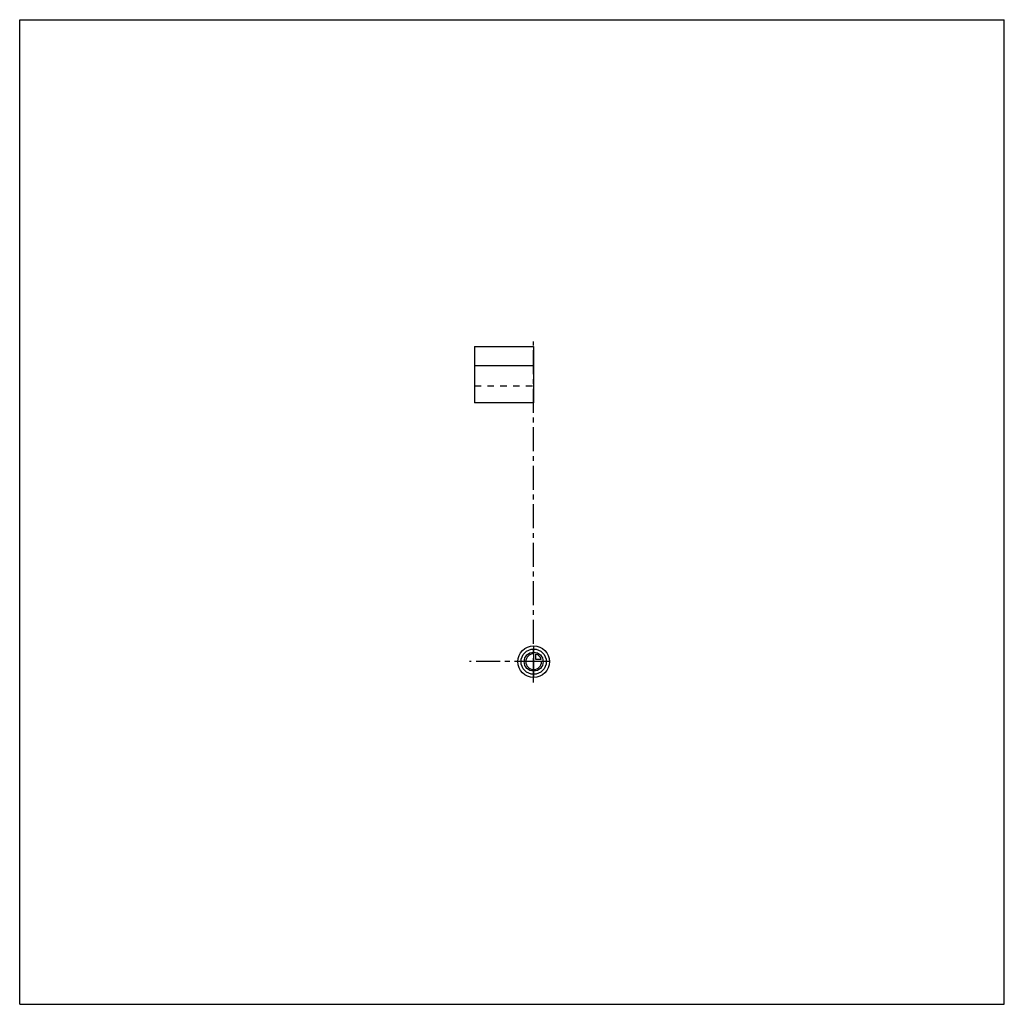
# Model space of a CAD drawing. Header units: millimetres. Extents: x 0 to 1000, y 0 to 1000.
import ezdxf

# ---------------------------------------------------------------- set-up
doc = ezdxf.new("R2010")
doc.units = ezdxf.units.MM
doc.header["$LTSCALE"] = 65.185185
doc.linetypes.add('CENTER', pattern=[0.6, 0.375, -0.075, 0.075, -0.075])
doc.linetypes.add('HIDDEN', pattern=[0.2, 0.1, -0.1])
doc.layers.get('0').update_dxf_attribs({"linetype": 'CONTINUOUS'})
for name, color, linetype in [('ACHSEN_S', 7, 'CONTINUOUS'), ('KOERPER', 7, 'CONTINUOUS'), ('KURVEN', 7, 'CONTINUOUS')]:
    doc.layers.add(name, color=color, linetype=linetype)

msp = doc.modelspace()

# ---------------------------------------------------------------- linework, layer by layer
at = {"color": 7, "linetype": 'Continuous'}
for p, q in [((0, 0), (0, 1000)), ((0, 1000), (1000, 1000)), ((1000, 0), (1000, 1000)), ((0, 0), (1000, 0))]:
    msp.add_line(p, q, dxfattribs=at)
at = {"layer": 'ACHSEN_S', "color": 40, "linetype": 'CENTER'}
msp.add_line((522, 327), (522, 673), dxfattribs=at)
at = {"layer": 'KOERPER', "color": 7, "linetype": 'Continuous'}
for p, q in [((462, 668), (462, 611)), ((462, 668), (522, 668)), ((522, 668), (522, 611)), ((522, 648.6), (462, 648.6)), ((522, 611), (462, 611))]:
    msp.add_line(p, q, dxfattribs=at)
at = {"layer": 'KOERPER', "color": 8, "linetype": 'HIDDEN'}
msp.add_line((462, 628), (522, 628), dxfattribs=at)
at = {"layer": 'KOERPER', "color": 40, "linetype": 'CENTER'}
msp.add_line((527, 348), (457, 348), dxfattribs=at)
at = {"layer": 'KURVEN', "color": 40, "linetype": 'Continuous'}
for p, q in [((522, 364), (522, 332)), ((524.2, 350.2), (524.2, 355.7)), ((529.7, 350.2), (524.2, 350.2)), ((538, 348), (506, 348))]:
    msp.add_line(p, q, dxfattribs=at)
for radius in [16, 12.8, 9.6]:
    msp.add_circle((522, 348), radius, dxfattribs=at)
for start, end in [(90, 360), (15.962, 74.038)]:
    msp.add_arc((522, 348), 8, start, end, dxfattribs=at)

doc.saveas('drawing.dxf')
